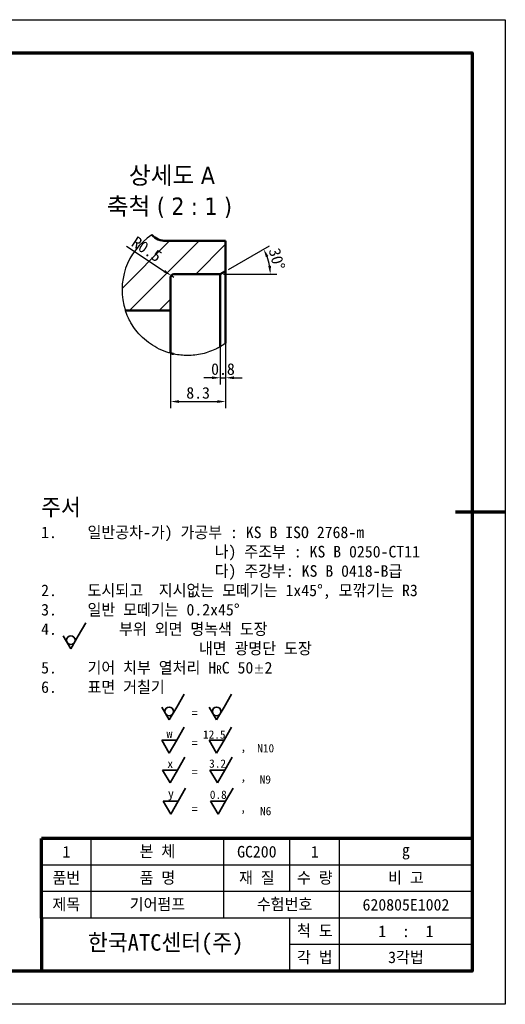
# Model space of a CAD drawing. Header units: millimetres. Extents: x 0 to 420, y 0 to 404.
# Tile 2 of 2: x 273 to 420, y 0 to 297. Entities that reach past the tile are written whole.
import ezdxf

# ---------------------------------------------------------------- set-up
doc = ezdxf.new("R2010")
doc.units = ezdxf.units.MM
doc.header["$LTSCALE"] = 0.5
for name, color, linetype, lineweight in [('문자', 2, 'Continuous', 35), ('외형', 3, 'Continuous', 50), ('윤곽', 5, 'Continuous', 70)]:
    doc.layers.add(name, color=color, linetype=linetype, lineweight=lineweight)
doc.layers.add('치수', color=1, linetype='Continuous')
doc.styles.add('레이블 텍스트 (ISO)', font='tahoma.ttf')
doc.dimstyles.new('사본 치수2', dxfattribs={"dimtxt": 3.5, "dimasz": 2.5, "dimexe": 2, "dimexo": 1, "dimgap": 0.8, "dimtad": 1, "dimlfac": 0.5, "dimdsep": 46, "dimtxsty": 'Standard', "dimcen": 2.5, "dimclrd": 256, "dimclre": 256, "dimclrt": 2, "dimadec": 0, "dimazin": 2, "dimtfac": 1, "dimtix": 1, "dimtmove": 0, "dimatfit": 3, "dimfxl": 1, "dimlwe": -1, "dimarcsym": 0})

# ---------------------------------------------------------------- blocks, each defined once
blk = doc.blocks.new('*D43')
at = {"layer": 'Defpoints', "color": 0, "transparency": 16777216}
for p in [(319.14, 219.8), (319.98, 219.24)]:
    blk.add_point(p, dxfattribs=at)
at = {"layer": '치수', "lineweight": -2, "transparency": 16777216}
for p, q in [((305.69, 228.67), (317.06, 221.17)), ((319.98, 219.24), (319.14, 219.8))]:
    blk.add_line(p, q, dxfattribs=at)
at = {"layer": '치수', "transparency": 16777216}
blk.add_solid([(317.29, 221.52), (316.83, 220.82), (319.14, 219.8)], dxfattribs=at)
at = {"layer": '치수', "color": 2, "transparency": 16777216, "insert": (311.76, 227.78), "char_height": 3.5, "attachment_point": 5, "rotation": 326.5854}
blk.add_mtext('R0.5', dxfattribs=at)
blk = doc.blocks.new('*D44')
at = {"layer": 'Defpoints', "color": 0, "transparency": 16777216}
for p in [(333.98, 220.24), (335.58, 221.17), (335.58, 188.99)]:
    blk.add_point(p, dxfattribs=at)
at = {"layer": '치수', "transparency": 16777216}
for p, q in [((335.58, 220.17), (335.58, 186.99)), ((333.98, 219.24), (333.98, 186.99))]:
    blk.add_line(p, q, dxfattribs=at)
at = {"layer": '치수', "lineweight": -2, "transparency": 16777216}
for p, q in [((331.48, 188.99), (328.98, 188.99)), ((333.98, 188.99), (335.58, 188.99)), ((338.08, 188.99), (340.58, 188.99))]:
    blk.add_line(p, q, dxfattribs=at)
at = {"layer": '치수', "transparency": 16777216}
for points in [[(331.48, 189.41), (331.48, 188.58), (333.98, 188.99)], [(338.08, 189.41), (338.08, 188.58), (335.58, 188.99)]]:
    blk.add_solid(points, dxfattribs=at)
at = {"layer": '치수', "color": 2, "transparency": 16777216, "insert": (334.78, 191.59), "char_height": 3.5, "attachment_point": 5}
blk.add_mtext('0.8', dxfattribs=at)
blk = doc.blocks.new('*D45')
at = {"layer": 'Defpoints', "color": 0, "transparency": 16777216}
for p in [(348.84, 222.86), (319.98, 220.24), (333.98, 220.24), (333.98, 220.24), (335.58, 221.17)]:
    blk.add_point(p, dxfattribs=at)
at = {"layer": '치수', "transparency": 16777216}
for p, q in [((336.44, 221.67), (348.78, 228.79)), ((334.98, 220.24), (351.07, 220.24))]:
    blk.add_line(p, q, dxfattribs=at)
at = {"layer": '치수', "lineweight": -2, "transparency": 16777216}
blk.add_arc((333.98, 220.24), 15.09, 9.5034, 20.4966, dxfattribs=at)
at = {"layer": '치수', "transparency": 16777216}
for points in [[(347.74, 225.35), (348.49, 225.71), (347.05, 227.79)], [(349.28, 222.77), (348.45, 222.7), (349.07, 220.24)]]:
    blk.add_solid(points, dxfattribs=at)
at = {"layer": '치수', "color": 2, "transparency": 16777216, "insert": (351.06, 224.82), "char_height": 3.5, "attachment_point": 5, "rotation": 285}
blk.add_mtext('30°', dxfattribs=at)
blk = doc.blocks.new('*D46')
at = {"layer": 'Defpoints', "color": 0, "transparency": 16777216}
for p in [(318.98, 209.24), (335.58, 209.24), (335.58, 181.82)]:
    blk.add_point(p, dxfattribs=at)
at = {"layer": '치수', "transparency": 16777216}
for p, q in [((318.98, 208.24), (318.98, 179.82)), ((335.58, 208.24), (335.58, 179.82))]:
    blk.add_line(p, q, dxfattribs=at)
at = {"layer": '치수', "lineweight": -2, "transparency": 16777216}
blk.add_line((321.48, 181.82), (333.08, 181.82), dxfattribs=at)
at = {"layer": '치수', "transparency": 16777216}
for points in [[(321.48, 182.23), (321.48, 181.4), (318.98, 181.82)], [(333.08, 182.23), (333.08, 181.4), (335.58, 181.82)]]:
    blk.add_solid(points, dxfattribs=at)
at = {"layer": '치수', "color": 2, "transparency": 16777216, "insert": (327.28, 184.41), "char_height": 3.5, "attachment_point": 5}
blk.add_mtext('8.3', dxfattribs=at)

msp = doc.modelspace()

# ---------------------------------------------------------------- hatches: boundary and pattern name
at = {"layer": '치수'}
h = msp.add_hatch(dxfattribs=at)
h.set_pattern_fill('ANSI31', color=256, scale=50.8, style=0)
h.set_pattern_definition([(45, (-16.2734, -14.829), (-4.49013, 4.49013), [])])
edge = h.paths.add_edge_path()
edge.add_ellipse((324.101, 215.506), major_axis=(-18.775, -6.261), ratio=1, start_angle=284.73861, end_angle=360)
edge.add_line((305.326, 209.245), (318.979, 209.245))
edge.add_line((318.979, 209.245), (318.979, 219.245))
edge.add_ellipse((319.979, 219.245), major_axis=(-1, 0), ratio=1, start_angle=270, end_angle=360, ccw=False)
edge.add_line((319.979, 220.245), (333.979, 220.245))
edge.add_line((333.979, 220.245), (335.579, 221.168))
edge.add_line((335.579, 221.168), (335.579, 230.245))
edge.add_line((335.579, 230.245), (317.579, 230.245))
edge.add_ellipse((317.579, 236.245), major_axis=(0, -6), ratio=1, start_angle=314.09317, end_angle=360, ccw=False)

# ---------------------------------------------------------------- linework, layer by layer
at = {"layer": 'Defpoints'}
msp.add_lwpolyline([(0, 0), (0, 297), (420, 297), (420, 0), (0, 0)], close=True, dxfattribs=at)
at = {"layer": '문자'}
for p, q in [((291.088, 111.127), (293.338, 115.024)), ((286.588, 111.127), (288.838, 107.23)), ((288.838, 107.23), (291.088, 111.127)), ((320.824, 89.661), (323.074, 93.558)), ((335.118, 89.661), (337.368, 93.558)), ((316.324, 89.661), (318.574, 85.763)), ((318.574, 85.763), (320.824, 89.661)), ((330.618, 89.661), (332.868, 85.763)), ((332.868, 85.763), (335.118, 89.661)), ((320.824, 79.698), (323.074, 83.595)), ((335.118, 79.698), (337.368, 83.595)), ((320.824, 79.698), (316.324, 79.698)), ((316.324, 79.698), (318.574, 75.8)), ((318.574, 75.8), (320.824, 79.698)), ((335.118, 79.698), (330.618, 79.698)), ((330.618, 79.698), (332.868, 75.8)), ((332.868, 75.8), (335.118, 79.698)), ((321.058, 70.667), (323.308, 74.564)), ((335.352, 70.667), (337.602, 74.564)), ((321.058, 70.667), (316.558, 70.667)), ((316.558, 70.667), (318.808, 66.77)), ((318.808, 66.77), (321.058, 70.667)), ((335.352, 70.667), (330.852, 70.667)), ((330.852, 70.667), (333.102, 66.77)), ((333.102, 66.77), (335.352, 70.667)), ((321.268, 61.274), (323.518, 65.171)), ((335.561, 61.274), (337.811, 65.171)), ((321.268, 61.274), (316.768, 61.274)), ((316.768, 61.274), (319.018, 57.377)), ((319.018, 57.377), (321.268, 61.274)), ((335.561, 61.274), (331.061, 61.274)), ((331.061, 61.274), (333.311, 57.377)), ((333.311, 57.377), (335.561, 61.274))]:
    msp.add_line(p, q, dxfattribs=at)
for centre in [(288.838, 109.828), (318.574, 88.361), (332.868, 88.361)]:
    msp.add_circle(centre, 1.299, dxfattribs=at)
at = {"layer": '외형'}
for p, q in [((335.579, 230.245), (317.579, 230.245)), ((335.579, 221.168), (335.579, 230.245)), ((319.979, 220.245), (333.979, 220.245)), ((333.979, 220.245), (335.579, 221.168)), ((333.979, 220.245), (333.979, 198.356)), ((335.579, 199.383), (335.579, 221.168)), ((318.979, 209.245), (318.979, 219.245)), ((305.326, 209.245), (318.979, 209.245)), ((318.979, 196.389), (318.979, 209.245))]:
    msp.add_line(p, q, dxfattribs=at)
for centre, radius, start, end in [((317.579, 236.245), 6, 224.09317, 270), ((319.979, 219.245), 1, 90, 180)]:
    msp.add_arc(centre, radius, start, end, dxfattribs=at)
msp.add_open_spline([(319.979, 196.149), (319.907, 196.164), (319.835, 196.18), (319.695, 196.211), (319.627, 196.227), (319.439, 196.271), (319.33, 196.298), (319.151, 196.344), (319.082, 196.362), (318.999, 196.384), (318.979, 196.389), (318.979, 196.389)], degree=3, knots=[-0.160667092, -0.160667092, -0.160667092, -0.160667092, -0.149627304, -0.149627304, -0.138509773, -0.138509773, -0.117514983, -0.117514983, -0.097160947, -0.097160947, -0.079491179, -0.079491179, -0.079491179, -0.079491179], dxfattribs=at)
at = {"layer": '윤곽'}
for p, q in [((420, 148.5), (405, 148.5)), ((280, 26), (280, 50)), ((410, 50), (280, 50)), ((280, 26), (280, 10))]:
    msp.add_line(p, q, dxfattribs=at)
msp.add_lwpolyline([(10, 10), (10, 287), (410, 287), (410, 10)], close=True, dxfattribs=at)
at = {"layer": '치수'}
for p, q in [((295, 26), (295, 50)), ((335, 26), (335, 50)), ((355, 34), (355, 50)), ((370, 10), (370, 50)), ((410, 42), (280, 42)), ((410, 34), (280, 34)), ((410, 26), (280, 26)), ((355, 10), (355, 26)), ((410, 18), (355, 18))]:
    msp.add_line(p, q, dxfattribs=at)
msp.add_arc((324.101, 215.506), 19.791, 123.18181, 198.44321, dxfattribs=at)
for points, knots in [([(318.979, 196.389), (318.587, 196.494), (318.198, 196.611), (315.757, 197.429), (313.837, 198.471), (311.457, 200.247), (310.638, 200.963), (309.198, 202.443), (308.574, 203.205), (307.542, 204.629), (307.09, 205.363), (306.364, 206.693), (306.089, 207.288), (305.473, 208.74), (305.326, 209.245), (305.326, 209.245)], [-1.3721351, -1.3721351, -1.3721351, -1.3721351, -1.3150288, -1.3150288, -1.0094408, -1.0094408, -0.8513136, -0.8513136, -0.6931865, -0.6931865, -0.5198899, -0.5198899, -0.3465933, -0.3465933, 0, 0, 0, 0]), ([(335.579, 199.383), (335.53, 199.348), (335.482, 199.314), (334.969, 198.956), (334.482, 198.646), (333.979, 198.356)], [3.289644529, 3.289644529, 3.289644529, 3.289644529, 3.298997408, 3.298997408, 3.388887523, 3.388887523, 3.388887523, 3.388887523]), ([(333.979, 198.356), (333.613, 198.145), (333.239, 197.946), (331.493, 197.084), (330.039, 196.566), (327.077, 195.881), (325.569, 195.715), (322.743, 195.715), (321.351, 195.857), (319.979, 196.149)], [3.06665793, 3.06665793, 3.06665793, 3.06665793, 3.12790841, 3.12790841, 3.34818243, 3.34818243, 3.56845645, 3.56845645, 3.77214688, 3.77214688, 3.77214688, 3.77214688])]:
    msp.add_open_spline(points, degree=3, knots=knots, dxfattribs=at)

# ---------------------------------------------------------------- texts
at = {"layer": '문자', "char_height": 5.25, "attachment_point": 7, "style": '레이블 텍스트 (ISO)'}
for s, insert in [('상세도 A', (306.377, 246.885)), ('축척 ( 2 : 1 )', (299.683, 237.165))]:
    msp.add_mtext(s, dxfattribs=dict(at, insert=insert))
at = {"layer": '문자'}
for s, width, gutter_width, heights, insert, char_height, attachment_point in [('\\pxi-2,l2;{\\H1.42857x;주서\\P}1.^I일반공차-가) 가공부 : KS B ISO 2768-m\\P\\pi0,l0;                      나) 주조부 : KS B 0250-CT11\\P                      다) 주강부: KS B 0418-B급\\P\\pi-2,l2;2.^I도시되고  지시없는 모떼기는 1x45%%D, 모깎기는 R3\\P3.^I일반 모떼기는 0.2x45%%D\\P4.^I    부위 외면 명녹색 도장\\P\\pi0,l0;                    내면 광명단 도장\\P\\pi-2,l2;5.^I기어 치부 열처리 H{\\H0.71429x;R}C 50{\\H0.71429x;%%P}2\\P6.^I표면 거칠기', 140.96272, 12.5, [80.405], (279.89, 152.457), 3.5, 1), ('=', 2.65413, 9.375, [0], (326.262, 87.862), 2.625, 5), ('w', 2.65413, 9.375, [0], (318.627, 81.622), 2.625, 5), ('12.5', 2.65413, 9.375, [0], (332.157, 81.353), 2.5, 5), ('=', 2.65413, 9.375, [0], (326.262, 78.769), 2.625, 5), ('N10', 2.65413, 9.375, [0], (347.674, 77.218), 2.5, 5), (',', 2.65413, 9.375, [0], (340.937, 77.387), 2.625, 5), ('x', 2.65413, 9.375, [0], (318.861, 72.592), 2.625, 5), ('3.2', 2.65413, 9.375, [0], (333.154, 72.592), 2.5, 5), ('=', 2.65413, 9.375, [0], (326.262, 70.019), 2.625, 5), ('N9', 2.65413, 9.375, [0], (347.559, 67.799), 2.5, 5), (',', 2.65413, 9.375, [0], (340.937, 68.383), 2.625, 5), ('y', 2.65413, 9.375, [0], (319.071, 63.199), 2.625, 5), ('0.8', 2.65413, 9.375, [0], (333.364, 63.199), 2.5, 5), ('=', 2.65413, 9.375, [0], (326.262, 58.875), 2.625, 5), ('N6', 2.65413, 9.375, [0], (347.674, 58.266), 2.5, 5), (',', 2.65413, 9.375, [0], (340.892, 59.067), 2.625, 5), ('1', 15, 12.5, [0], (287.5, 46), 3.5, 5), ('본 체', 40, 12.5, [0], (315, 46), 3.5, 5), ('GC200', 20, 12.5, [0], (345, 46), 3.5, 5), ('1', 15, 12.5, [0], (362.5, 46), 3.5, 5), ('g', 40, 12.5, [0], (390, 46), 3.5, 5), ('품번', 15, 12.5, [0], (287.5, 38), 3.5, 5), ('품 명', 40, 12.5, [0], (315, 38), 3.5, 5), ('재 질', 20, 12.5, [0], (345, 38), 3.5, 5), ('수 량', 15, 12.5, [0], (362.5, 38), 3.5, 5), ('비 고', 40, 12.5, [0], (390, 38), 3.5, 5), ('제목', 15, 12.5, [0], (287.5, 30), 3.5, 5), ('기어펌프', 40, 12.5, [0], (315, 30), 3.5, 5), ('수험번호', 32.34768, 12.5, [0], (353.365, 30), 3.5, 5), ('620805E1002', 40, 12.5, [0], (390, 30), 3.5, 5), ('척 도', 15, 12.5, [0], (362.5, 22), 3.5, 5), ('1  :  1', 40, 12.5, [0], (390, 22), 3.5, 5), ('각 법', 15, 12.5, [0], (362.5, 14), 3.5, 5), ('3각법', 40, 12.5, [0], (390, 14), 3.5, 5)]:
    msp.add_mtext_dynamic_manual_height_columns(s, width=width, gutter_width=gutter_width, heights=heights, dxfattribs=dict(at, insert=insert, char_height=char_height, attachment_point=attachment_point))
at = {"layer": '외형', "insert": (317.5, 18), "char_height": 5, "attachment_point": 5}
msp.add_mtext_dynamic_manual_height_columns('한국ATC센터(주)', width=75, gutter_width=12.5, heights=[0], dxfattribs=at)

# ---------------------------------------------------------------- dimensions: what is measured, and where the dimension line sits
at = {"layer": '치수'}
dim = msp.add_radius_dim(center=(319.979, 219.245), mpoint=(319.144, 219.795), dimstyle='사본 치수2', dxfattribs=at)
dim.commit()
dim.dimension.update_dxf_attribs({"geometry": '*D43', "text_midpoint": (311.762, 227.779)})
dim = msp.add_angular_dim_2l(base=(348.839, 222.865), line1=((319.979, 220.245), (333.979, 220.245)), line2=((333.979, 220.245), (335.579, 221.168)), dimstyle='사본 치수2', dxfattribs=at)
dim.commit()
dim.dimension.update_dxf_attribs({"geometry": '*D45', "text_midpoint": (351.06, 224.822)})
for base, p1, p2, picture, middle in [((335.579, 188.992), (333.979, 220.245), (335.579, 221.168), '*D44', (334.779, 191.586)), ((335.579, 181.817), (318.979, 209.245), (335.579, 209.245), '*D46', (327.279, 184.411))]:
    dim = msp.add_linear_dim(base=base, p1=p1, p2=p2, dimstyle='사본 치수2', dxfattribs=at)
    dim.commit()
    dim.dimension.update_dxf_attribs({"geometry": picture, "text_midpoint": middle})

doc.saveas('drawing.dxf')
